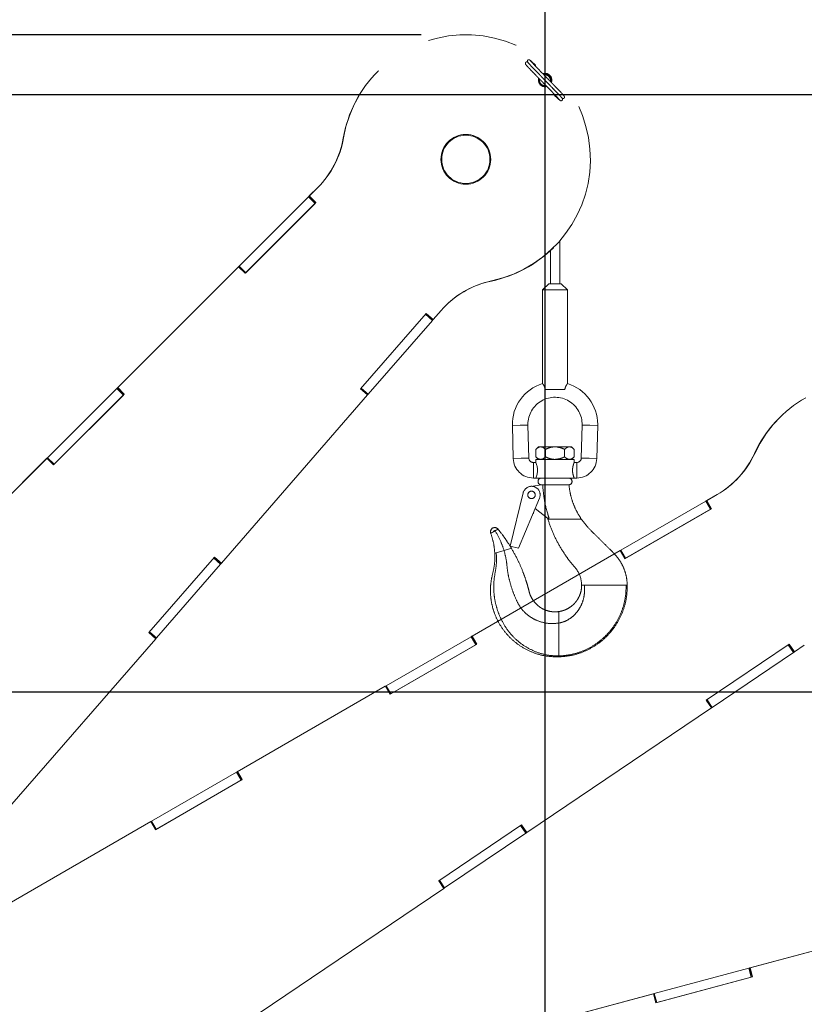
# Paper-space layout 'Sheet7' of a CAD drawing. Header units: inches. Extents: x 2.58 to 9.71, y 0.37 to 7.49.
# Tile 11 of 13: x 5.75 to 6.63, y 5.66 to 6.76. Entities that reach past the tile are written whole.
import ezdxf

# ---------------------------------------------------------------- set-up
doc = ezdxf.new("R2010")
doc.units = ezdxf.units.IN
doc.header["$MEASUREMENT"] = 0
doc.linetypes.add('PHANTOM', pattern=[0.5, 0.25, -0.05, 0.05, -0.05, 0.05, -0.05])
doc.layers.add('FORMAT', color=7, linetype='Continuous')
doc.styles.add('SLDTEXTSTYLE0', font='TXT', dxfattribs={"width": 0.75})
doc.dimstyles.new('SLDDIMSTYLE11', dxfattribs={"dimtxt": 0.104167, "dimasz": 0.13, "dimexe": 0, "dimexo": 0.0625, "dimgap": 0.026042, "dimtad": 0, "dimtih": 1, "dimtoh": 1, "dimdec": 1, "dimlfac": 18, "dimrnd": 1e-09, "dimzin": 12, "dimdsep": 46, "dimtxsty": 'SLDTEXTSTYLE0', "dimsah": 1, "dimcen": 0.09, "dimadec": 0, "dimazin": 3, "dimtfac": 1, "dimtdec": 1, "dimtofl": 0, "dimtmove": 0, "dimatfit": 3, "dimfxl": 1, "dimfrac": 2, "dimtolj": 1, "dimtzin": 12, "dimarcsym": 0})
doc.dimstyles.new('SLDDIMSTYLE13', dxfattribs={"dimtxt": 0.104167, "dimasz": 0.13, "dimexe": 0, "dimexo": 0.0625, "dimgap": 0.026042, "dimtad": 0, "dimtih": 1, "dimtoh": 1, "dimlfac": 18, "dimrnd": 1e-09, "dimzin": 12, "dimdsep": 46, "dimtxsty": 'SLDTEXTSTYLE0', "dimsah": 1, "dimcen": 0.09, "dimadec": 0, "dimazin": 3, "dimtfac": 1, "dimtofl": 0, "dimtmove": 0, "dimatfit": 3, "dimfxl": 1, "dimfrac": 2, "dimtolj": 1, "dimtzin": 12, "dimarcsym": 0})

# ---------------------------------------------------------------- blocks, each defined once
blk = doc.blocks.new('_D_34')
at = {"layer": 'FORMAT', "color": 7}
for p, q in [((6.2033, 6.7415), (3.4416, 6.7415)), ((3.5666, 6.7415), (3.5666, 5.2082)), ((3.4126, 5.1871), (3.3809, 5.1871)), ((3.3809, 5.1871), (3.3809, 5.0216)), ((3.7205, 5.1871), (3.7522, 5.1871)), ((3.7522, 5.1871), (3.7522, 5.0216)), ((3.3809, 5.0216), (3.4126, 5.0216)), ((3.7522, 5.0216), (3.7205, 5.0216)), ((3.5666, 3.3413), (3.5666, 4.8616)), ((4.2917, 3.3413), (3.4416, 3.3413))]:
    blk.add_line(p, q, dxfattribs=at)
for points in [[(3.5666, 6.7415), (3.5466, 6.6115), (3.5866, 6.6115)], [(3.5666, 3.3413), (3.5866, 3.4713), (3.5466, 3.4713)]]:
    blk.add_solid(points, dxfattribs=at)
at = {"layer": 'FORMAT', "color": 7, "char_height": 0.10417, "attachment_point": 1, "style": 'SLDTEXTSTYLE0'}
for s, insert in [('1555', (3.4126, 5.1559)), ('61.2', (3.4319, 4.9959))]:
    blk.add_mtext(s, dxfattribs=dict(at, insert=insert))
blk = doc.blocks.new('_D_36')
at = {"layer": 'FORMAT', "color": 7}
for p, q in [((8.6752, 6.0974), (9.3488, 6.0974)), ((9.2238, 6.0974), (9.2238, 4.7697)), ((9.2238, 3.3413), (9.2238, 4.6042)), ((8.615, 3.3413), (9.3488, 3.3413))]:
    blk.add_line(p, q, dxfattribs=at)
for points in [[(9.2238, 6.0974), (9.2038, 5.9674), (9.2438, 5.9674)], [(9.2238, 3.3413), (9.2438, 3.4713), (9.2038, 3.4713)]]:
    blk.add_solid(points, dxfattribs=at)
at = {"layer": 'FORMAT', "color": 7, "insert": (8.7574, 4.7385), "char_height": 0.104167, "attachment_point": 1, "style": 'SLDTEXTSTYLE0'}
blk.add_mtext('HOOK HEIGHT', dxfattribs=at)

psp = doc.layouts.new('Sheet7')

# ---------------------------------------------------------------- linework, layer by layer
at = {"color": 7, "linetype": 'Continuous'}
for p, q in [((6.34169, 2.00796), (6.34169, 7.34129)), ((4.34169, 6.67463), (7.67502, 6.67463)), ((4.34169, 6.00796), (7.67502, 6.00796))]:
    psp.add_line(p, q, dxfattribs=at)
at = {"color": 7, "linetype": 'PHANTOM', "lineweight": 18}
for p, q in [((6.15552, 6.70126), (6.1553, 6.70104)), ((6.11623, 6.62601), (6.11645, 6.62623)), ((6.08766, 6.57086), (6.07808, 6.56128)), ((6.08789, 6.57108), (6.07831, 6.5615)), ((6.08766, 6.57086), (6.08789, 6.57108)), ((6, 6.4832), (6.07736, 6.56055)), ((6.08567, 6.55413), (6.00667, 6.47513)), ((6.00737, 6.47584), (6.08472, 6.55319)), ((6.07736, 6.56055), (6.07793, 6.56112)), ((6.08472, 6.55319), (6.07736, 6.56055)), ((6.07808, 6.56128), (6.07793, 6.56112)), ((6.08529, 6.55376), (6.07793, 6.56112)), ((6.07808, 6.56128), (6.07831, 6.5615)), ((6.07808, 6.56128), (6.08545, 6.55391)), ((6.07831, 6.5615), (6.08567, 6.55413)), ((6.08472, 6.55319), (6.08529, 6.55376)), ((6.08545, 6.55391), (6.08529, 6.55376)), ((6.08545, 6.55391), (6.08567, 6.55413)), ((6.3579, 6.46351), (6.3579, 6.51125)), ((6.34749, 6.50053), (6.34749, 6.46351)), ((6.35085, 6.50375), (6.35107, 6.50398)), ((5.99908, 6.48228), (5.86412, 6.34731)), ((5.9993, 6.4825), (5.86434, 6.34754)), ((5.9993, 6.4825), (5.99908, 6.48228)), ((5.99908, 6.48228), (5.9993, 6.4825)), ((5.9993, 6.4825), (5.9994, 6.48259)), ((5.9993, 6.4825), (5.9993, 6.4825)), ((6.00667, 6.47513), (5.9993, 6.4825)), ((5.9994, 6.48259), (6, 6.4832)), ((6.00676, 6.47523), (5.9994, 6.48259)), ((6.00737, 6.47584), (6, 6.4832)), ((6.00676, 6.47523), (6.00737, 6.47584)), ((6.00667, 6.47514), (6.00676, 6.47523)), ((6.00668, 6.47514), (6.00667, 6.47514)), ((6.28158, 6.46648), (6.2818, 6.46671)), ((6.34575, 6.46351), (6.33881, 6.45656)), ((6.33881, 6.45656), (6.33881, 6.35189)), ((6.36659, 6.45656), (6.33881, 6.45656)), ((6.35964, 6.46351), (6.34575, 6.46351)), ((6.36659, 6.45656), (6.35964, 6.46351)), ((6.36659, 6.35189), (6.36659, 6.45656)), ((6.2167, 6.4236), (6.22538, 6.43359)), ((6.13554, 6.34611), (6.20884, 6.43043)), ((6.14405, 6.34005), (6.21582, 6.42261)), ((6.21582, 6.42261), (6.20797, 6.42944)), ((6.21635, 6.42322), (6.2085, 6.43005)), ((6.20884, 6.43043), (6.2167, 6.4236)), ((6.21582, 6.42261), (6.21635, 6.42322)), ((6.21635, 6.42322), (6.21658, 6.42349)), ((6.21647, 6.42338), (6.2167, 6.4236)), ((5.78604, 6.26924), (5.86339, 6.34659)), ((5.86339, 6.34659), (5.86397, 6.34716)), ((5.87076, 6.33923), (5.86339, 6.34659)), ((5.86412, 6.34731), (5.86397, 6.34716)), ((5.87133, 6.3398), (5.86397, 6.34716)), ((5.86412, 6.34731), (5.86434, 6.34754)), ((5.86412, 6.34731), (5.87148, 6.33995)), ((5.86434, 6.34754), (5.87171, 6.34017)), ((6.1434, 6.33928), (6.13554, 6.34611)), ((6.1434, 6.3393), (6.13555, 6.34612)), ((6.14349, 6.3394), (6.13564, 6.34623)), ((6.14405, 6.34005), (6.1362, 6.34687)), ((6.36364, 6.34538), (6.34175, 6.34538)), ((5.87171, 6.34017), (5.79271, 6.26117)), ((5.79341, 6.26187), (5.87076, 6.33923)), ((5.87076, 6.33923), (5.87133, 6.3398)), ((5.87148, 6.33995), (5.87133, 6.3398)), ((5.87148, 6.33995), (5.87171, 6.34017)), ((5.98017, 6.15149), (6.1434, 6.33928)), ((6.14339, 6.33929), (6.1434, 6.3393)), ((6.1434, 6.3393), (6.14349, 6.3394)), ((6.14349, 6.3394), (6.14405, 6.34005)), ((6.30507, 6.30518), (6.31375, 6.3054)), ((6.30507, 6.30518), (6.30604, 6.26844)), ((6.31375, 6.3054), (6.32243, 6.30563)), ((6.32339, 6.2689), (6.32243, 6.30563)), ((6.38296, 6.30563), (6.382, 6.2689)), ((6.39164, 6.3054), (6.38296, 6.30563)), ((6.40032, 6.30518), (6.39164, 6.3054)), ((6.39936, 6.26844), (6.40032, 6.30518)), ((6.33417, 6.2814), (6.33131, 6.27853)), ((6.33131, 6.27853), (6.33131, 6.27023)), ((6.33665, 6.2814), (6.33417, 6.2814)), ((6.3527, 6.2814), (6.33665, 6.2814)), ((6.342, 6.27853), (6.342, 6.27023)), ((6.36874, 6.2814), (6.3527, 6.2814)), ((6.36339, 6.27853), (6.36339, 6.27023)), ((6.37122, 6.2814), (6.36874, 6.2814)), ((6.37409, 6.27853), (6.37122, 6.2814)), ((6.37409, 6.27853), (6.37409, 6.27023)), ((5.78512, 6.26831), (5.65015, 6.13335)), ((5.78534, 6.26854), (5.65038, 6.13358)), ((5.78534, 6.26854), (5.78512, 6.26831)), ((5.78512, 6.26831), (5.78534, 6.26854)), ((5.78534, 6.26854), (5.78543, 6.26863)), ((5.78534, 6.26854), (5.78534, 6.26854)), ((5.79271, 6.26117), (5.78534, 6.26854)), ((5.78543, 6.26863), (5.78604, 6.26924)), ((5.7928, 6.26127), (5.78543, 6.26863)), ((5.79341, 6.26187), (5.78604, 6.26924)), ((6.30604, 6.26844), (6.31471, 6.26867)), ((6.31471, 6.26867), (6.32339, 6.2689)), ((6.33131, 6.27023), (6.33417, 6.26737)), ((6.33131, 6.26737), (6.33131, 6.26389)), ((6.33131, 6.26737), (6.37409, 6.26737)), ((6.37122, 6.26737), (6.37409, 6.27023)), ((6.37409, 6.26378), (6.37409, 6.26737)), ((6.39068, 6.26867), (6.382, 6.2689)), ((6.39936, 6.26844), (6.39068, 6.26867)), ((6.57545, 6.27385), (6.57572, 6.274)), ((5.79271, 6.26117), (5.7928, 6.26127)), ((5.79271, 6.26118), (5.79271, 6.26117)), ((5.7928, 6.26127), (5.79341, 6.26187)), ((6.33131, 6.26389), (6.32853, 6.26389)), ((6.32853, 6.25521), (6.32853, 6.26389)), ((6.37687, 6.26389), (6.37404, 6.26389)), ((6.37687, 6.25521), (6.37687, 6.26389)), ((6.32853, 6.24653), (6.32853, 6.25521)), ((6.32853, 6.24653), (6.33131, 6.24653)), ((6.37409, 6.24653), (6.33131, 6.24653)), ((6.37409, 6.24653), (6.37687, 6.24653)), ((6.37687, 6.24653), (6.37687, 6.25521)), ((6.32521, 6.23724), (6.33775, 6.23885)), ((6.33756, 6.23885), (6.33775, 6.23885)), ((6.33775, 6.23885), (6.33858, 6.23885)), ((6.33858, 6.23885), (6.36735, 6.23885)), ((6.30259, 6.17039), (6.3171, 6.22998)), ((6.33531, 6.224), (6.31193, 6.16811)), ((6.53358, 6.22797), (6.52184, 6.22119)), ((6.53385, 6.22812), (6.52212, 6.22135)), ((6.53358, 6.22797), (6.53385, 6.22812)), ((6.34429, 6.20179), (6.33048, 6.21245)), ((6.42622, 6.16598), (6.52096, 6.22068)), ((6.52733, 6.21233), (6.43057, 6.15646)), ((6.52096, 6.22068), (6.52166, 6.22108)), ((6.52617, 6.21166), (6.52096, 6.22068)), ((6.52184, 6.22119), (6.52166, 6.22108)), ((6.52686, 6.21206), (6.52166, 6.22108)), ((6.52184, 6.22119), (6.52212, 6.22135)), ((6.52184, 6.22119), (6.52705, 6.21217)), ((6.52212, 6.22135), (6.52733, 6.21233)), ((6.52617, 6.21166), (6.52686, 6.21206)), ((6.52705, 6.21217), (6.52686, 6.21206)), ((6.52705, 6.21217), (6.52733, 6.21233)), ((6.32854, 6.20721), (6.32889, 6.20867)), ((6.34602, 6.20179), (6.34429, 6.20179)), ((6.34438, 6.20181), (6.34478, 6.20022)), ((6.43143, 6.15696), (6.52617, 6.21166)), ((6.34471, 6.20045), (6.35585, 6.20045)), ((6.38092, 6.20045), (6.38223, 6.20045)), ((6.28404, 6.1866), (6.28303, 6.18603)), ((6.28593, 6.18769), (6.28404, 6.1866)), ((6.30397, 6.1681), (6.29578, 6.16563)), ((6.31193, 6.16811), (6.30259, 6.17039)), ((5.89901, 6.074), (5.97231, 6.15832)), ((5.97929, 6.1505), (5.97144, 6.15732)), ((5.97982, 6.15111), (5.97197, 6.15793)), ((5.97231, 6.15832), (5.98017, 6.15149)), ((6.42509, 6.16533), (6.25979, 6.0699)), ((6.42536, 6.16549), (6.26007, 6.07005)), ((6.28707, 6.16301), (6.28546, 6.16252)), ((6.29578, 6.16563), (6.28707, 6.16301)), ((6.42536, 6.16549), (6.42509, 6.16533)), ((6.42509, 6.16533), (6.42536, 6.16549)), ((6.42536, 6.16549), (6.42548, 6.16555)), ((6.42536, 6.16548), (6.42536, 6.16549)), ((6.43057, 6.15646), (6.42536, 6.16549)), ((6.42548, 6.16555), (6.42622, 6.16598)), ((6.43068, 6.15653), (6.42548, 6.16555)), ((6.43143, 6.15696), (6.42622, 6.16598)), ((6.43068, 6.15653), (6.43143, 6.15696)), ((5.90753, 6.06793), (5.97929, 6.1505)), ((5.97929, 6.1505), (5.97982, 6.15111)), ((5.97982, 6.15111), (5.98006, 6.15138)), ((5.97994, 6.15127), (5.98017, 6.15149)), ((6.43057, 6.15647), (6.43068, 6.15653)), ((6.43058, 6.15647), (6.43057, 6.15647)), ((6.38246, 6.12688), (6.38549, 6.12688)), ((6.39076, 6.12688), (6.43214, 6.12688)), ((6.43214, 6.12688), (6.43296, 6.12688)), ((6.43296, 6.12688), (6.43338, 6.12688)), ((6.357, 6.08452), (6.357, 6.09743)), ((5.90687, 6.06717), (5.89901, 6.074)), ((5.90688, 6.06719), (5.89902, 6.07401)), ((5.90696, 6.06729), (5.89911, 6.07411)), ((5.90753, 6.06793), (5.89967, 6.07476)), ((6.16417, 6.01469), (6.25891, 6.06938)), ((6.25891, 6.06938), (6.25961, 6.06979)), ((6.26412, 6.06036), (6.25891, 6.06938)), ((6.25979, 6.0699), (6.25961, 6.06979)), ((6.26482, 6.06077), (6.25961, 6.06979)), ((6.25979, 6.0699), (6.26007, 6.07005)), ((6.25979, 6.0699), (6.265, 6.06087)), ((6.26007, 6.07005), (6.26528, 6.06103)), ((5.74364, 5.87938), (5.90687, 6.06717)), ((5.90686, 6.06717), (5.90688, 6.06719)), ((5.90688, 6.06719), (5.90696, 6.06729)), ((5.90696, 6.06729), (5.90753, 6.06793)), ((6.26528, 6.06103), (6.16852, 6.00517)), ((6.16938, 6.00567), (6.26412, 6.06036)), ((6.26412, 6.06036), (6.26482, 6.06077)), ((6.265, 6.06087), (6.26482, 6.06077)), ((6.265, 6.06087), (6.26528, 6.06103)), ((6.52166, 5.99849), (6.61428, 6.06096)), ((6.619, 6.0516), (6.61318, 6.06022)), ((6.61967, 6.05205), (6.61385, 6.06068)), ((6.61428, 6.06096), (6.6201, 6.05233)), ((6.6201, 6.05233), (6.63107, 6.05973)), ((6.357, 6.0478), (6.357, 6.04684)), ((6.52831, 5.99042), (6.619, 6.0516)), ((6.619, 6.0516), (6.61967, 6.05205)), ((6.61967, 6.05205), (6.61997, 6.05225)), ((6.61983, 6.05217), (6.6201, 6.05233)), ((6.16304, 6.01403), (5.99774, 5.9186)), ((6.16331, 6.01419), (5.99802, 5.91876)), ((6.16331, 6.01419), (6.16304, 6.01403)), ((6.16304, 6.01403), (6.16331, 6.01419)), ((6.16331, 6.01419), (6.16343, 6.01426)), ((6.16331, 6.01419), (6.16331, 6.01419)), ((6.16852, 6.00517), (6.16331, 6.01419)), ((6.16343, 6.01426), (6.16417, 6.01469)), ((6.16864, 6.00524), (6.16343, 6.01426)), ((6.16938, 6.00567), (6.16417, 6.01469)), ((6.16852, 6.00517), (6.16864, 6.00524)), ((6.16853, 6.00518), (6.16852, 6.00517)), ((6.16864, 6.00524), (6.16938, 6.00567)), ((6.52748, 5.98985), (6.52166, 5.99849)), ((6.52749, 5.98987), (6.52167, 5.99849)), ((6.5276, 5.98994), (6.52178, 5.99857)), ((6.52831, 5.99042), (6.52249, 5.99905)), ((6.32121, 5.85071), (6.52748, 5.98985)), ((6.52748, 5.98986), (6.52749, 5.98987)), ((6.52749, 5.98987), (6.5276, 5.98994)), ((6.5276, 5.98994), (6.52831, 5.99042)), ((5.90212, 5.86339), (5.99686, 5.91809)), ((5.99686, 5.91809), (5.99756, 5.91849)), ((6.00207, 5.90907), (5.99686, 5.91809)), ((5.99774, 5.9186), (5.99756, 5.91849)), ((6.00277, 5.90947), (5.99756, 5.91849)), ((5.99774, 5.9186), (5.99802, 5.91876)), ((5.99774, 5.9186), (6.00295, 5.90958)), ((5.99802, 5.91876), (6.00323, 5.90974)), ((6.00323, 5.90974), (5.90647, 5.85388)), ((5.90733, 5.85437), (6.00207, 5.90907)), ((6.00207, 5.90907), (6.00277, 5.90947)), ((6.00295, 5.90958), (6.00277, 5.90947)), ((6.00295, 5.90958), (6.00323, 5.90974)), ((5.90099, 5.86274), (5.73569, 5.76731)), ((5.90126, 5.8629), (5.73597, 5.76746)), ((5.90126, 5.8629), (5.90099, 5.86274)), ((5.90099, 5.86274), (5.90126, 5.8629)), ((5.90126, 5.8629), (5.90138, 5.86296)), ((5.90126, 5.8629), (5.90126, 5.8629)), ((5.90647, 5.85388), (5.90126, 5.8629)), ((5.90138, 5.86296), (5.90212, 5.86339)), ((5.90659, 5.85394), (5.90138, 5.86296)), ((5.90733, 5.85437), (5.90212, 5.86339)), ((5.90647, 5.85388), (5.90659, 5.85394)), ((5.90648, 5.85388), (5.90647, 5.85388)), ((5.90659, 5.85394), (5.90733, 5.85437)), ((6.22276, 5.79686), (6.31538, 5.85934)), ((6.22941, 5.7888), (6.3201, 5.84998)), ((6.3201, 5.84998), (6.31429, 5.8586)), ((6.32077, 5.85043), (6.31496, 5.85905)), ((6.31538, 5.85934), (6.32121, 5.85071)), ((6.3201, 5.84998), (6.32077, 5.85043)), ((6.32077, 5.85043), (6.32107, 5.85063)), ((6.32093, 5.85055), (6.32121, 5.85071)), ((6.22859, 5.78823), (6.22276, 5.79686)), ((6.22859, 5.78825), (6.22277, 5.79687)), ((6.2287, 5.78832), (6.22288, 5.79695)), ((6.22941, 5.7888), (6.2236, 5.79743)), ((6.02231, 5.64908), (6.22859, 5.78823)), ((6.22858, 5.78824), (6.22859, 5.78825)), ((6.22859, 5.78825), (6.2287, 5.78832)), ((6.2287, 5.78832), (6.22941, 5.7888)), ((6.75455, 5.74892), (6.57019, 5.69952)), ((6.75485, 5.749), (6.57049, 5.6996)), ((6.46353, 5.67094), (6.5692, 5.69926)), ((6.5692, 5.69926), (6.56998, 5.69947)), ((6.57189, 5.68919), (6.5692, 5.69926)), ((6.57019, 5.69952), (6.56998, 5.69947)), ((6.57267, 5.6894), (6.56998, 5.69947)), ((6.57019, 5.69952), (6.57049, 5.6996)), ((6.57019, 5.69952), (6.57288, 5.68946)), ((6.57049, 5.6996), (6.57319, 5.68954)), ((6.57319, 5.68954), (6.46527, 5.66062)), ((6.46623, 5.66088), (6.57189, 5.68919)), ((6.57189, 5.68919), (6.57267, 5.6894)), ((6.57288, 5.68946), (6.57267, 5.6894)), ((6.57288, 5.68946), (6.57319, 5.68954)), ((6.46227, 5.6706), (6.27791, 5.62121)), ((6.46258, 5.67069), (6.27822, 5.62129)), ((6.46257, 5.67069), (6.46227, 5.6706)), ((6.46227, 5.6706), (6.46258, 5.67069)), ((6.46257, 5.67069), (6.4627, 5.67072)), ((6.46257, 5.67068), (6.46257, 5.67069)), ((6.46527, 5.66062), (6.46258, 5.67069)), ((6.4627, 5.67072), (6.46353, 5.67094)), ((6.4654, 5.66066), (6.4627, 5.67072)), ((6.46623, 5.66088), (6.46353, 5.67094)), ((6.46527, 5.66062), (6.4654, 5.66066)), ((6.46528, 5.66063), (6.46527, 5.66062)), ((6.4654, 5.66066), (6.46623, 5.66088))]:
    psp.add_line(p, q, dxfattribs=at)
for centre, radius in [((6.25307, 6.60239), 0.02778), ((6.25307, 6.60239), 0.02694), ((6.32644, 6.22771), 0.00417)]:
    psp.add_circle(centre, radius, dxfattribs=at)
for centre, radius, start, end in [((6.2533, 6.60261), 0.13887, 281.84612, 170.20656), ((6.32982, 6.70707), 0.00115, 330.08229, 42.08086), ((6.253, 6.60247), 0.13878, 134.74811, 170.23518), ((6.34164, 6.69096), 0.0075, 338.28074, 109.85934), ((6.34142, 6.69074), 0.0075, 341.27113, 107.03896), ((6.34142, 6.69074), 0.00694, 343.87915, 104.79916), ((6.34142, 6.69074), 0.00611, 348.28191, 100.15183), ((6.34165, 6.69097), 0.0075, 163.96335, 284.32685), ((6.34142, 6.69074), 0.00694, 163.83507, 225.38831), ((6.34142, 6.69074), 0.00611, 168.41626, 225.38831), ((6.34142, 6.69074), 0.00694, 225.38831, 285.11853), ((6.34142, 6.69074), 0.00611, 225.38831, 280.2433), ((6.35301, 6.67441), 0.00115, 150.02478, 222.12813), ((6.36169, 6.67191), 0.00162, 231.03576, 54.11912), ((6.0151, 6.64342), 0.10261, 315.00117, 350.23512), ((6.01533, 6.64364), 0.10261, 315.00117, 350.23512), ((6.25315, 6.60232), 0.13878, 281.81944, 314.74608), ((6.30282, 6.36627), 0.10261, 101.81924, 139.00088), ((6.30259, 6.36605), 0.10261, 101.81935, 134.74617), ((6.3527, 6.30642), 0.04764, 106.90237, 181.5), ((6.3527, 6.30642), 0.04764, 0, 73.112), ((6.70179, 6.21577), 0.13887, 266.84612, 155.20656), ((6.3527, 6.30642), 0.03028, 358.5, 180), ((6.70146, 6.21571), 0.13878, 119.74811, 155.23518), ((6.3527, 6.30642), 0.03028, 180, 181.5), ((6.3527, 6.30642), 0.04764, 358.5, 0), ((6.32853, 6.26903), 0.0225, 181.5, 270), ((6.32853, 6.26903), 0.00514, 181.5, 270), ((6.37687, 6.26903), 0.00514, 270, 358.5), ((6.37687, 6.26903), 0.0225, 270, 358.5), ((6.48227, 6.31683), 0.10261, 300.00117, 335.23512), ((6.48255, 6.31699), 0.10261, 300.00117, 335.23512), ((6.31087, 6.25521), 0.0222, 336.98645, 23.01355), ((6.33756, 6.24269), 0.00384, 90, 270), ((6.36784, 6.24269), 0.00384, 270, 90), ((6.32644, 6.22771), 0.00961, 337.2994, 166.31497), ((6.32787, 6.20738), 0.000694, 287.78734, 346.31497), ((6.28537, 6.18647), 0.00476, 39.08048, 200.35662), ((6.28537, 6.18647), 0.00134, 65.04347, 174.39364)]:
    psp.add_arc(centre, radius, start, end, dxfattribs=at)
for points, knots in [([(6.32278, 6.71044), (6.32252, 6.71069), (6.3222, 6.71099), (6.32145, 6.7112), (6.32109, 6.71123), (6.3207, 6.71118), (6.32032, 6.71103), (6.31998, 6.71076), (6.31972, 6.71041), (6.31956, 6.71), (6.31953, 6.70957), (6.3196, 6.70916), (6.31981, 6.70866), (6.32004, 6.70843), (6.3202, 6.70826)], [0, 0, 0, 0, 0.3092961, 0.3696277, 0.4255681, 0.4788669, 0.5311779, 0.5836924, 0.6370018, 0.6913179, 0.7469033, 0.8044148, 0.8649532, 1, 1, 1, 1]), ([(6.3198, 6.70855), (6.31983, 6.70848), (6.31987, 6.70835), (6.32061, 6.7075), (6.32206, 6.70592), (6.32452, 6.70332), (6.32801, 6.69971), (6.33135, 6.69626), (6.33427, 6.69326), (6.33672, 6.69075), (6.33945, 6.68795), (6.34212, 6.68521), (6.34505, 6.6822), (6.34801, 6.67916), (6.3508, 6.67627), (6.35312, 6.67387), (6.35487, 6.67203), (6.35644, 6.67036), (6.35759, 6.66909), (6.35821, 6.66837), (6.35812, 6.66839), (6.35808, 6.66839)], [0, 0, 0, 0, 0.05185407, 0.10401089, 0.15321943, 0.24050532, 0.31423751, 0.37668555, 0.42632276, 0.46450597, 0.49889247, 0.56080378, 0.59523007, 0.64743582, 0.71702641, 0.75767498, 0.80301301, 0.85358297, 0.90889824, 0.96808936, 1, 1, 1, 1]), ([(6.32483, 6.71312), (6.32466, 6.71326), (6.32432, 6.71354), (6.32363, 6.71373), (6.32306, 6.71367), (6.32264, 6.71351), (6.32228, 6.71325), (6.32202, 6.71292), (6.32185, 6.71256), (6.32178, 6.7122), (6.32179, 6.71187), (6.32185, 6.71159), (6.32195, 6.71134), (6.32206, 6.71114), (6.32219, 6.71098), (6.32226, 6.71091), (6.32231, 6.71087)], [0, 0, 0, 0, 0.168338, 0.3304179, 0.4103431, 0.4884308, 0.5632578, 0.633206, 0.6969357, 0.753739, 0.8036898, 0.8476394, 0.8871303, 0.9242206, 0.9611621, 1, 1, 1, 1]), ([(6.3223, 6.71084), (6.32227, 6.71085), (6.32218, 6.71086), (6.32281, 6.71012), (6.32399, 6.70882), (6.32557, 6.70714), (6.32734, 6.70528), (6.32967, 6.70287), (6.33247, 6.69997), (6.33544, 6.69691), (6.33809, 6.69419), (6.33977, 6.69247), (6.34074, 6.69148)], [0, 0, 0, 0, 0.0686814, 0.1901674, 0.3036062, 0.4072375, 0.5000862, 0.583283, 0.7256166, 0.8323169, 0.9026488, 1, 1, 1, 1]), ([(6.36054, 6.67064), (6.36057, 6.67064), (6.36066, 6.67063), (6.36002, 6.67137), (6.35885, 6.67267), (6.35727, 6.67435), (6.3555, 6.6762), (6.35317, 6.67862), (6.35036, 6.68152), (6.3474, 6.68457), (6.34446, 6.68759), (6.34179, 6.69032), (6.33906, 6.69312), (6.33661, 6.69563), (6.3337, 6.69862), (6.33037, 6.70206), (6.32692, 6.70563), (6.32449, 6.7082), (6.32308, 6.70974), (6.32238, 6.71055), (6.32235, 6.71066), (6.32233, 6.71071)], [0, 0, 0, 0, 0.0336935, 0.0932917, 0.1489422, 0.1997814, 0.2453308, 0.2861452, 0.3559708, 0.4083155, 0.4428188, 0.5048465, 0.5392863, 0.5775185, 0.6271963, 0.6896423, 0.7632778, 0.8502993, 0.8992829, 0.9511387, 1, 1, 1, 1]), ([(6.36303, 6.67294), (6.36301, 6.673), (6.36296, 6.67313), (6.36223, 6.67398), (6.36078, 6.67556), (6.35831, 6.67817), (6.35483, 6.68177), (6.35149, 6.68522), (6.34857, 6.68822), (6.34612, 6.69074), (6.34339, 6.69354), (6.34072, 6.69627), (6.33779, 6.69928), (6.33483, 6.70233), (6.33204, 6.70521), (6.32972, 6.70762), (6.32796, 6.70946), (6.3264, 6.71112), (6.32524, 6.7124), (6.32463, 6.71312), (6.32472, 6.7131), (6.32475, 6.71309)], [0, 0, 0, 0, 0.0518541, 0.1040109, 0.1532194, 0.2405053, 0.3142375, 0.3766855, 0.4263228, 0.464506, 0.4988925, 0.5608038, 0.5952301, 0.6474358, 0.7170264, 0.757675, 0.803013, 0.853583, 0.9088982, 0.9680894, 1, 1, 1, 1]), ([(6.33068, 6.70785), (6.3299, 6.70857), (6.32834, 6.71003), (6.32657, 6.71164), (6.32527, 6.71279), (6.32489, 6.71307), (6.3247, 6.71322)], [0, 0, 0, 0, 0.2465263, 0.4978335, 0.7502481, 1, 1, 1, 1]), ([(6.34181, 6.69039), (6.34244, 6.68974), (6.34385, 6.6883), (6.34623, 6.68585), (6.34914, 6.68286), (6.35247, 6.67942), (6.35592, 6.67585), (6.35835, 6.67328), (6.35976, 6.67174), (6.36046, 6.67093), (6.36049, 6.67082), (6.36051, 6.67077)], [0, 0, 0, 0, 0.0633039, 0.1410354, 0.2420374, 0.3689989, 0.5187103, 0.6956372, 0.7952279, 0.9006581, 1, 1, 1, 1]), ([(6.35216, 6.67364), (6.35294, 6.67291), (6.3545, 6.67145), (6.35627, 6.66985), (6.35757, 6.66869), (6.35795, 6.66841), (6.35814, 6.66827)], [0, 0, 0, 0, 0.24652628, 0.49783353, 0.75024806, 1, 1, 1, 1]), ([(6.35801, 6.66837), (6.35818, 6.66822), (6.35852, 6.66794), (6.3592, 6.66776), (6.35978, 6.66782), (6.3602, 6.66797), (6.36055, 6.66823), (6.36082, 6.66856), (6.36098, 6.66893), (6.36106, 6.66928), (6.36105, 6.66961), (6.36099, 6.6699), (6.36089, 6.67014), (6.36078, 6.67034), (6.36065, 6.6705), (6.36057, 6.67058), (6.36053, 6.67062)], [0, 0, 0, 0, 0.168338, 0.3304179, 0.4103431, 0.4884308, 0.5632578, 0.633206, 0.6969357, 0.753739, 0.8036898, 0.8476394, 0.8871303, 0.9242206, 0.9611621, 1, 1, 1, 1]), ([(6.34175, 6.34538), (6.34158, 6.3462), (6.34123, 6.34783), (6.34025, 6.34981), (6.33935, 6.35125), (6.33881, 6.35199), (6.33886, 6.35192), (6.33888, 6.35189)], [0, 0, 0, 0, 0.2119295, 0.4229533, 0.6536657, 0.8985732, 1, 1, 1, 1]), ([(6.36651, 6.35189), (6.36652, 6.35191), (6.36655, 6.35194), (6.36597, 6.35114), (6.36503, 6.34961), (6.36407, 6.34757), (6.36376, 6.346), (6.36364, 6.34538)], [0, 0, 0, 0, 0.13287744, 0.3601721, 0.5950413, 0.84015508, 1, 1, 1, 1]), ([(6.33131, 6.27853), (6.33204, 6.2792), (6.33353, 6.28057), (6.33538, 6.28134), (6.33643, 6.28139), (6.33665, 6.2814)], [0, 0, 0, 0, 0.4323846, 0.879553, 1, 1, 1, 1]), ([(6.33665, 6.2814), (6.3376, 6.28123), (6.33946, 6.28091), (6.34116, 6.27932), (6.342, 6.27853)], [0, 0, 0, 0, 0.5039993, 1, 1, 1, 1]), ([(6.342, 6.27853), (6.34291, 6.27896), (6.34498, 6.27994), (6.34842, 6.28103), (6.35114, 6.28139), (6.35257, 6.2814), (6.3527, 6.2814)], [0, 0, 0, 0, 0.2702358, 0.6134495, 0.9669213, 1, 1, 1, 1]), ([(6.3527, 6.2814), (6.35505, 6.28114), (6.35878, 6.28073), (6.36215, 6.27913), (6.36339, 6.27853)], [0, 0, 0, 0, 0.631918, 1, 1, 1, 1]), ([(6.36339, 6.27853), (6.36412, 6.2792), (6.36561, 6.28057), (6.36746, 6.28134), (6.36851, 6.28139), (6.36874, 6.2814)], [0, 0, 0, 0, 0.4323846, 0.879553, 1, 1, 1, 1]), ([(6.36874, 6.2814), (6.36968, 6.28123), (6.37155, 6.28091), (6.37324, 6.27932), (6.37409, 6.27853)], [0, 0, 0, 0, 0.5039993, 1, 1, 1, 1]), ([(6.33665, 6.26737), (6.33571, 6.26753), (6.33385, 6.26786), (6.33215, 6.26945), (6.33131, 6.27023)], [0, 0, 0, 0, 0.5039993, 1, 1, 1, 1]), ([(6.342, 6.27023), (6.34127, 6.26956), (6.33978, 6.2682), (6.33793, 6.26743), (6.33688, 6.26738), (6.33665, 6.26737)], [0, 0, 0, 0, 0.4323846, 0.879553, 1, 1, 1, 1]), ([(6.3527, 6.26737), (6.35257, 6.26737), (6.35118, 6.26738), (6.34846, 6.26773), (6.34501, 6.26881), (6.34291, 6.2698), (6.342, 6.27023)], [0, 0, 0, 0, 0.0330782, 0.3753818, 0.7297681, 1, 1, 1, 1]), ([(6.36339, 6.27023), (6.36215, 6.26964), (6.35878, 6.26803), (6.35505, 6.26762), (6.3527, 6.26737)], [0, 0, 0, 0, 0.368082, 1, 1, 1, 1]), ([(6.36874, 6.26737), (6.3678, 6.26753), (6.36593, 6.26786), (6.36423, 6.26945), (6.36339, 6.27023)], [0, 0, 0, 0, 0.5039993, 1, 1, 1, 1]), ([(6.37409, 6.27023), (6.37335, 6.26956), (6.37186, 6.2682), (6.37002, 6.26743), (6.36896, 6.26738), (6.36874, 6.26737)], [0, 0, 0, 0, 0.4323846, 0.879553, 1, 1, 1, 1]), ([(6.37409, 6.24653), (6.37405, 6.24662), (6.37398, 6.2468), (6.37346, 6.24817), (6.37282, 6.25023), (6.37231, 6.25293), (6.37219, 6.25586), (6.37248, 6.25859), (6.37304, 6.26098), (6.37365, 6.26281), (6.37406, 6.26384), (6.37405, 6.2638), (6.37404, 6.26378)], [0, 0, 0, 0, 0.10162515, 0.20308046, 0.30900533, 0.41973904, 0.52526454, 0.62324757, 0.72332653, 0.8313809, 0.94160329, 1, 1, 1, 1]), ([(6.34602, 6.20179), (6.34552, 6.20335), (6.34303, 6.21116), (6.34022, 6.22352), (6.33925, 6.23446), (6.33886, 6.23885)], [0, 0, 0, 0, 0.1298092, 0.6501411, 1, 1, 1, 1]), ([(6.36735, 6.23885), (6.36775, 6.23886), (6.36822, 6.23887), (6.36817, 6.23887), (6.36816, 6.23887)], [0, 0, 0, 0, 0.8332179, 1, 1, 1, 1]), ([(6.38238, 6.20024), (6.38048, 6.20319), (6.3767, 6.20907), (6.37256, 6.21872), (6.36952, 6.22874), (6.36862, 6.23566), (6.36818, 6.23912)], [0, 0, 0, 0, 0.2510828, 0.5007526, 0.7500557, 1, 1, 1, 1]), ([(6.34471, 6.20045), (6.34642, 6.19555), (6.34986, 6.18575), (6.35689, 6.17178), (6.36414, 6.16039), (6.3709, 6.1512), (6.37723, 6.14445), (6.38164, 6.1361), (6.38218, 6.12995), (6.38246, 6.12688)], [0, 0, 0, 0, 0.1859381, 0.3721076, 0.5589883, 0.6696899, 0.7807483, 0.8901704, 1, 1, 1, 1]), ([(6.35585, 6.20045), (6.35654, 6.20045), (6.35997, 6.20045), (6.36591, 6.20045), (6.37359, 6.20045), (6.37847, 6.20045), (6.38092, 6.20045)], [0, 0, 0, 0, 0.0803246, 0.4017599, 0.7004097, 1, 1, 1, 1]), ([(6.38223, 6.20045), (6.38486, 6.19706), (6.39014, 6.19024), (6.3996, 6.18138), (6.40864, 6.17209), (6.41732, 6.16379), (6.42464, 6.15546), (6.42942, 6.14656), (6.43263, 6.13695), (6.43313, 6.13025), (6.43338, 6.12688)], [0, 0, 0, 0, 0.1396954, 0.2807128, 0.4217505, 0.5627882, 0.6726188, 0.7814317, 0.8902269, 1, 1, 1, 1]), ([(6.28157, 6.18519), (6.28139, 6.18509), (6.281, 6.18487), (6.28094, 6.18483), (6.2809, 6.18482)], [0, 0, 0, 0, 0.4694786, 1, 1, 1, 1]), ([(6.2809, 6.18482), (6.2821, 6.18118), (6.28447, 6.17392), (6.28513, 6.16631), (6.28546, 6.16252)], [0, 0, 0, 0, 0.5014437, 1, 1, 1, 1]), ([(6.28303, 6.18603), (6.28276, 6.18588), (6.2822, 6.18556), (6.28179, 6.18532), (6.28157, 6.18519)], [0, 0, 0, 0, 0.4799541, 1, 1, 1, 1]), ([(6.28907, 6.18947), (6.28905, 6.18947), (6.28903, 6.18945), (6.28883, 6.18934), (6.28854, 6.18917), (6.28801, 6.18887), (6.28714, 6.18838), (6.28634, 6.18792), (6.28593, 6.18769)], [0, 0, 0, 0, 0.128062, 0.2505544, 0.3832998, 0.5008118, 0.7498006, 1, 1, 1, 1]), ([(6.28593, 6.18769), (6.28809, 6.18369), (6.29194, 6.17658), (6.29461, 6.16897), (6.29578, 6.16563)], [0, 0, 0, 0, 0.5622041, 1, 1, 1, 1]), ([(6.30397, 6.1681), (6.30168, 6.1718), (6.29707, 6.17923), (6.29174, 6.18605), (6.28907, 6.18947)], [0, 0, 0, 0, 0.4990169, 1, 1, 1, 1]), ([(6.28907, 6.18947), (6.29206, 6.18563), (6.29741, 6.17876), (6.30197, 6.17135), (6.30397, 6.1681)], [0, 0, 0, 0, 0.560615, 1, 1, 1, 1]), ([(6.357, 6.09743), (6.35545, 6.09727), (6.35255, 6.09698), (6.34738, 6.09743), (6.34224, 6.0988), (6.33754, 6.10114), (6.33296, 6.10434), (6.32854, 6.10894), (6.32556, 6.11427), (6.32402, 6.11867), (6.32314, 6.1225), (6.32178, 6.12729), (6.31964, 6.13424), (6.31624, 6.14356), (6.31109, 6.15543), (6.30648, 6.16364), (6.30397, 6.1681)], [0, 0, 0, 0, 0.04822771, 0.09082527, 0.1609855, 0.21276925, 0.2536384, 0.33470282, 0.40917377, 0.44210079, 0.47980396, 0.53153209, 0.59723317, 0.7065476, 0.84073373, 1, 1, 1, 1]), ([(6.357, 6.04684), (6.35249, 6.04694), (6.34353, 6.04714), (6.33049, 6.05047), (6.31831, 6.05589), (6.30727, 6.06348), (6.29771, 6.07294), (6.29037, 6.08347), (6.28519, 6.09445), (6.28193, 6.10543), (6.28043, 6.11675), (6.2806, 6.12824), (6.28292, 6.13953), (6.28558, 6.15086), (6.2855, 6.15864), (6.28546, 6.16252)], [0, 0, 0, 0, 0.0840363, 0.1669502, 0.2494237, 0.332268, 0.4157533, 0.4993719, 0.5708284, 0.6417688, 0.7124854, 0.7834863, 0.8553111, 0.9276593, 1, 1, 1, 1]), ([(6.357, 6.0478), (6.35268, 6.048), (6.34409, 6.0484), (6.33165, 6.052), (6.32006, 6.05764), (6.30963, 6.06538), (6.30067, 6.07492), (6.29393, 6.0855), (6.28908, 6.09637), (6.28591, 6.10717), (6.28426, 6.11826), (6.28404, 6.12948), (6.2857, 6.14057), (6.28763, 6.1517), (6.28725, 6.15923), (6.28707, 6.16301)], [0, 0, 0, 0, 0.0827272, 0.1647341, 0.2466817, 0.3293041, 0.4128317, 0.4968484, 0.56902, 0.6408514, 0.712386, 0.7838648, 0.8555631, 0.9275887, 1, 1, 1, 1]), ([(6.357, 6.08452), (6.35356, 6.08423), (6.34682, 6.08367), (6.3369, 6.08558), (6.32785, 6.08937), (6.31998, 6.09502), (6.31353, 6.10224), (6.30888, 6.11145), (6.3048, 6.12158), (6.30157, 6.13261), (6.29927, 6.14366), (6.29861, 6.15484), (6.29673, 6.16201), (6.29578, 6.16563)], [0, 0, 0, 0, 0.0892371, 0.1754188, 0.2596092, 0.3427687, 0.4256177, 0.5088721, 0.6096621, 0.7096002, 0.8075048, 0.9029053, 1, 1, 1, 1]), ([(6.38246, 6.12714), (6.38233, 6.12485), (6.3821, 6.12074), (6.38034, 6.11553), (6.37845, 6.11183), (6.37644, 6.10883), (6.37388, 6.10582), (6.37002, 6.10244), (6.36555, 6.09987), (6.36101, 6.09818), (6.35838, 6.09769), (6.357, 6.09743)], [0, 0, 0, 0, 0.1612532, 0.2880394, 0.3833734, 0.4527938, 0.5412634, 0.6606309, 0.812144, 0.9011353, 1, 1, 1, 1]), ([(6.43214, 6.12688), (6.43199, 6.12233), (6.4317, 6.11328), (6.42829, 6.10009), (6.42281, 6.08769), (6.4152, 6.07639), (6.4058, 6.06662), (6.39493, 6.05868), (6.383, 6.05279), (6.37025, 6.04888), (6.36142, 6.04816), (6.357, 6.0478)], [0, 0, 0, 0, 0.112722, 0.2243207, 0.3358509, 0.4481085, 0.5607215, 0.671069, 0.7806203, 0.8899233, 1, 1, 1, 1]), ([(6.38549, 6.12688), (6.38564, 6.12401), (6.38592, 6.1184), (6.3843, 6.11021), (6.3813, 6.10275), (6.37689, 6.09612), (6.37122, 6.09066), (6.36451, 6.08648), (6.3595, 6.08517), (6.357, 6.08452)], [0, 0, 0, 0, 0.153248, 0.300377, 0.4430287, 0.5819394, 0.7236217, 0.8621787, 1, 1, 1, 1]), ([(6.43338, 6.12688), (6.43324, 6.12227), (6.43296, 6.11309), (6.4295, 6.0997), (6.42393, 6.08713), (6.4162, 6.07567), (6.40663, 6.06577), (6.39558, 6.05774), (6.38344, 6.0518), (6.37047, 6.04788), (6.3615, 6.04719), (6.357, 6.04684)], [0, 0, 0, 0, 0.11263589, 0.22414745, 0.33560583, 0.44782233, 0.56042715, 0.67079753, 0.78039943, 0.88978952, 1, 1, 1, 1]), ([(6.38549, 6.12688), (6.38578, 6.12688), (6.38636, 6.12687), (6.3878, 6.12689), (6.38932, 6.12686), (6.39032, 6.12687), (6.39076, 6.12688)], [0, 0, 0, 0, 0.2678316, 0.5357459, 0.7990421, 1, 1, 1, 1]), ([(6.357, 6.08452), (6.357, 6.08215), (6.357, 6.0757), (6.357, 6.06623), (6.35699, 6.05628), (6.357, 6.05064), (6.357, 6.0478)], [0, 0, 0, 0, 0.1852954, 0.5027189, 0.7492467, 1, 1, 1, 1])]:
    psp.add_open_spline(points, degree=3, knots=knots, dxfattribs=at)

# ---------------------------------------------------------------- dimensions: what is measured, and where the dimension line sits
at = {"layer": 'FORMAT', "color": 7}
dim = psp.add_linear_dim(base=(3.56657, 3.34129), p1=(6.2533, 6.74151), p2=(4.34169, 3.34129), angle=90, dimstyle='SLDDIMSTYLE11', dxfattribs=at)
dim.commit()
dim.dimension.update_dxf_attribs({"geometry": '_D_34', "text_midpoint": (3.56657, 5.0349), "dimtype": 160})
dim = psp.add_linear_dim(base=(9.22381, 3.34129), p1=(6.357, 6.09743), p2=(7.67502, 3.34129), angle=90, text='HOOK HEIGHT', dimstyle='SLDDIMSTYLE13', dxfattribs=at)
dim.commit()
dim.dimension.update_dxf_attribs({"geometry": '_D_36', "text_midpoint": (9.22381, 4.68694), "dimtype": 160})

doc.saveas('drawing.dxf')
